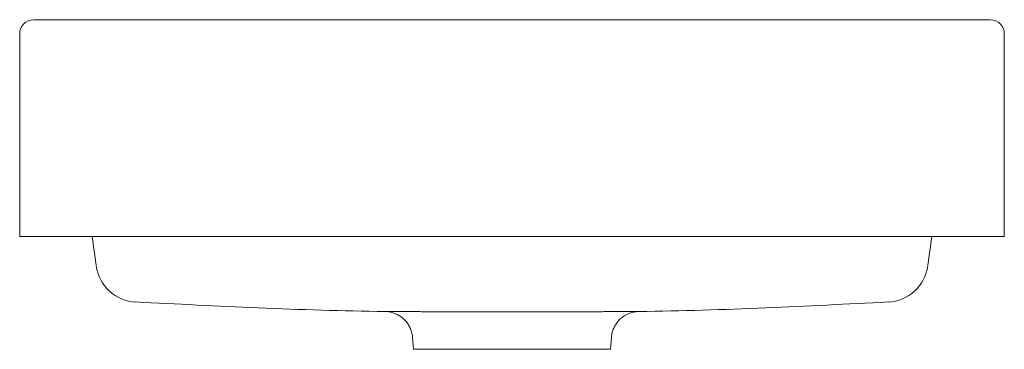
# Model space of a CAD drawing. Header units: millimetres. Extents: x 230.878 to 231.228, y 281.727 to 281.844.
import ezdxf

# ---------------------------------------------------------------- set-up
doc = ezdxf.new("R2010")
doc.units = ezdxf.units.MM
doc.layers.add('SANINDUSA', color=3, linetype='Continuous')

msp = doc.modelspace()

# ---------------------------------------------------------------- linework, layer by layer
at = {"layer": 'SANINDUSA', "linetype": 'Continuous', "lineweight": 15}
for p, q in [((230.8830671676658, 281.8443878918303), (231.2230671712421, 281.8443878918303)), ((230.8780671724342, 281.839387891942), (230.8780671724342, 281.7959583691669)), ((231.2280671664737, 281.839387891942), (231.2280671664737, 281.7959583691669)), ((230.8780671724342, 281.7959583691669), (230.8780671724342, 281.7673878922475)), ((231.2280671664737, 281.7959583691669), (231.2280671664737, 281.7673878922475)), ((230.8780671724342, 281.7673878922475), (230.8830671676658, 281.7673878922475)), ((231.2230671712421, 281.7673878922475), (230.8830671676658, 281.7673878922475)), ((230.9037905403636, 281.7673878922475), (230.9052100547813, 281.7572875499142)), ((231.2023437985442, 281.7673878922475), (231.2009242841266, 281.7572875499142)), ((231.2280671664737, 281.7673878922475), (231.2230671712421, 281.7673878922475)), ((231.0176911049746, 281.7316863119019), (231.0180671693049, 281.7273878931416)), ((231.0880671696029, 281.7273878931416), (231.0884429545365, 281.7316831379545)), ((231.0180671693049, 281.7273878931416), (231.0880671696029, 281.7273878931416))]:
    msp.add_line(p, q, dxfattribs=at)
for centre, radius, start, end in [((230.8830671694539, 281.8393878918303), 0.005, 90, 180), ((231.2230671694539, 281.8393878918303), 0.005, 0, 90), ((230.9200964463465, 281.7591447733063), 0.01500000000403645, 188.0005237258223, 267.2209316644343), ((231.1860378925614, 281.7591447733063), 0.01500000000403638, 272.7763052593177, 351.9994762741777)]:
    msp.add_arc(centre, radius, start, end, dxfattribs=at)
for points, knots in [([(230.919369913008, 281.7441779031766), (230.933834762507, 281.7434496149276), (230.9633357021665, 281.7419642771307), (230.9928886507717, 281.7409618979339), (231.0079678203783, 281.7408177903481), (231.007992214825, 281.7408175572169)], [0, 0, 0, 0, 0.4899136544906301, 0.9991748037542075, 1, 1, 1, 1]), ([(231.0980887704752, 281.7408170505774), (231.0981309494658, 281.7408174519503), (231.1132279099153, 281.7409611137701), (231.1427986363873, 281.7419643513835), (231.1722995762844, 281.743449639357), (231.1867644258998, 281.7441779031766)], [0, 0, 0, 0, 0.001425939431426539, 0.5103809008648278, 1, 1, 1, 1]), ([(231.007992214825, 281.7408177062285), (231.0079685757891, 281.7408178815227), (231.0077635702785, 281.7408194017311), (231.0085968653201, 281.7408131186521), (231.0105457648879, 281.7407991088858), (231.0138537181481, 281.7407776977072), (231.0182053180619, 281.7407536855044), (231.0235999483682, 281.7407296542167), (231.0290282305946, 281.7407113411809), (231.0341218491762, 281.7406984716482), (231.0393292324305, 281.7406884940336), (231.0456659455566, 281.7406805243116), (231.0505781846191, 281.7406793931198), (231.0530671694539, 281.7406788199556)], [0, 0, 0, 0, 0.01379935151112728, 0.1196725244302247, 0.2286034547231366, 0.334415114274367, 0.4432906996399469, 0.5490762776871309, 0.6579337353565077, 0.7247639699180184, 0.792345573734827, 0.8947834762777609, 1, 1, 1, 1]), ([(231.0083427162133, 281.7407983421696), (231.0084405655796, 281.7407929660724), (231.0088916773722, 281.7407681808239), (231.0098185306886, 281.7406292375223), (231.011048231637, 281.740297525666), (231.0123825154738, 281.7397274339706), (231.013616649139, 281.7389732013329), (231.0147849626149, 281.7379906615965), (231.0157997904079, 281.7368392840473), (231.0166674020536, 281.7354739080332), (231.0172984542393, 281.7339480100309), (231.0176478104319, 281.7326631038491), (231.0176829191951, 281.731896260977), (231.0176924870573, 281.7316872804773)], [0, 0, 0, 0, 0.02076554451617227, 0.09573472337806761, 0.1963420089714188, 0.2884204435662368, 0.4003815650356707, 0.4996509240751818, 0.6088639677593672, 0.7224208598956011, 0.8385139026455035, 0.9559917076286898, 1, 1, 1, 1]), ([(231.0530671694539, 281.7406788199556), (231.0532341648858, 281.7406788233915), (231.0559014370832, 281.7406788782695), (231.0611464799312, 281.7406812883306), (231.0684942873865, 281.7406908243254), (231.0754708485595, 281.7407063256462), (231.0817496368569, 281.7407266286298), (231.0872687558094, 281.7407504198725), (231.0917613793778, 281.7407745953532), (231.0952190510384, 281.740796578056), (231.0973473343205, 281.7408116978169), (231.0983022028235, 281.7408189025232), (231.0981313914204, 281.7408176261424), (231.0980992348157, 281.7408173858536)], [0, 0, 0, 0, 0.007093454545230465, 0.1132975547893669, 0.2225852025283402, 0.3287903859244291, 0.438082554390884, 0.5443209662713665, 0.6536464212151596, 0.7598291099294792, 0.8690816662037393, 0.9753535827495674, 1, 1, 1, 1]), ([(231.088448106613, 281.7316832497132), (231.0884647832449, 281.7319686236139), (231.088514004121, 281.7328109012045), (231.0889008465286, 281.7341381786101), (231.0895362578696, 281.7355913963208), (231.0903551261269, 281.7368555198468), (231.091291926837, 281.7379263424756), (231.0923051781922, 281.7388036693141), (231.0933494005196, 281.7394940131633), (231.0943817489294, 281.7400102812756), (231.0953598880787, 281.7403709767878), (231.0962431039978, 281.7406019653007), (231.0969900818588, 281.7407288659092), (231.0974760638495, 281.740783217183), (231.097704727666, 281.7407951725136), (231.0977394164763, 281.7407969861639)], [0, 0, 0, 0, 0.0603084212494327, 0.1779995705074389, 0.2893172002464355, 0.3948591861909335, 0.4948070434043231, 0.5890497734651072, 0.6772131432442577, 0.7586507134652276, 0.8324026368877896, 0.8971489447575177, 0.9511996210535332, 0.9925968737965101, 1, 1, 1, 1])]:
    msp.add_open_spline(points, degree=3, knots=knots, dxfattribs=at)

doc.saveas('drawing.dxf')
